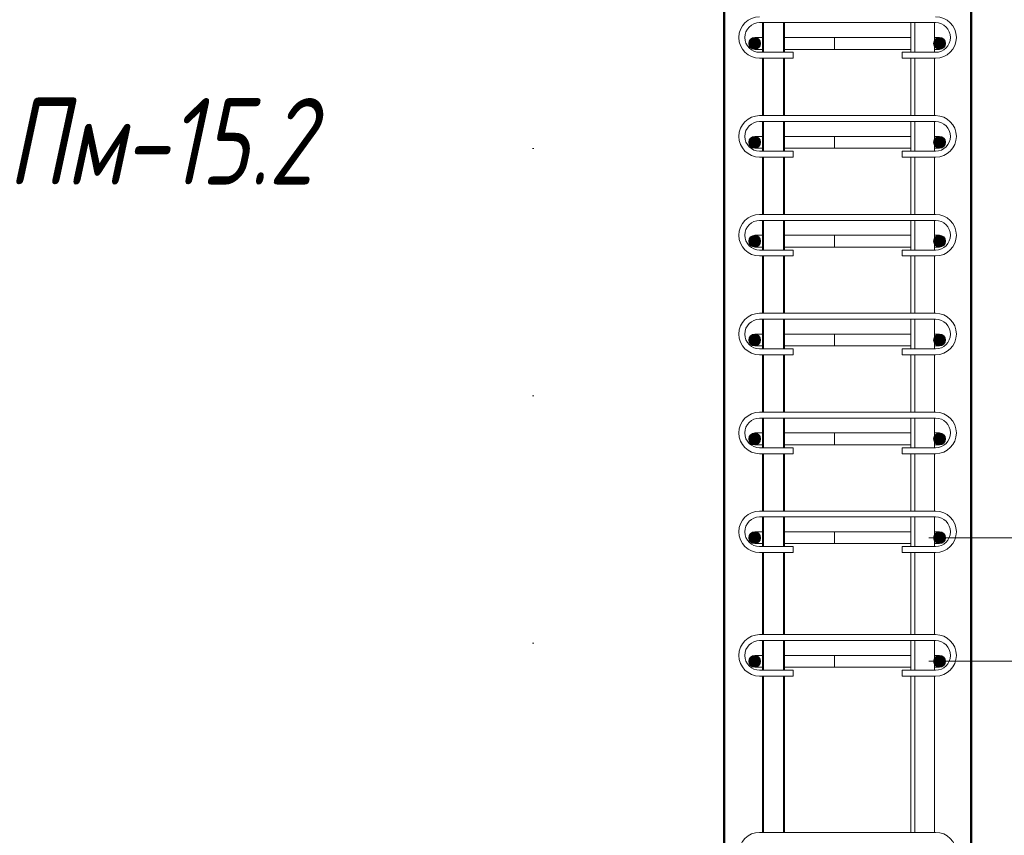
# Model space of a CAD drawing. Header units: millimetres. Extents: x 22682 to 33621, y -25388 to 48923.
# Tile 27 of 29: x 28255 to 29251, y 45149 to 45974. Entities that reach past the tile are written whole.
import ezdxf

# ---------------------------------------------------------------- set-up
doc = ezdxf.new("R2010")
doc.units = ezdxf.units.MM
doc.linetypes.add('ADSK_Линия разреза', pattern=[500, 0, -250, 0, -250])
doc.linetypes.add('ADSK_Линия сетки', pattern=[625, 500, -62.5, 0, -62.5])
for name, color, linetype, lineweight in [('A-____-____-DIMS', 211, 'Continuous', 9), ('A-____-____-DIMS-25', 211, 'Continuous', 9), ('G-____-____-SYMB', 111, 'Continuous', 9), ('S-COLS-____-MCUT', 52, 'Continuous', 50), ('S-GRID-____-OTLN', 1, 'Continuous', 9), ('S-RBAR-____-MCUT', 171, 'Continuous', 20), ('S-RBAR-____-OTLN', 171, 'Continuous', 100)]:
    doc.layers.add(name, color=color, linetype=linetype, lineweight=lineweight)
doc.styles.add('GOST Common_I', font='GOST_Common Italic.ttf', dxfattribs={"width": 0.8, "height": 87.5})
doc.styles.add('GOST Common_I_1', font='GOST_Common Italic.ttf', dxfattribs={"width": 0.8, "height": 62.5})
doc.dimstyles.new('ADSK_Для_арматуры_Основной_2_5_мм_шаг_кол-во_Стрелки_точный', dxfattribs={"dimscale": 304.8, "dimtxt": 0.206224, "dimasz": 0, "dimexe": 0.123031, "dimexo": 0.000403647, "dimgap": 0.032808, "dimtad": 1, "dimdec": 0, "dimlfac": 304.8, "dimdsep": 46, "dimtxsty": 'GOST Common_I_1', "dimblk2": 'NONE', "dimsah": 1, "dimcen": 0.09, "dimdle": 0.123031, "dimazin": 0, "dimtfac": 1, "dimtdec": 4, "dimtix": 1, "dimtmove": 0, "dimatfit": 3, "dimfxl": 1, "dimtvp": 1, "dimtfill": 1, "dimtolj": 1, "dimtzin": 0, "dimarcsym": 2})
doc.dimstyles.new('ADSK_Для_арматуры_Основной_2_5_мм_шаг_кол-во_Стрелки_точный_1', dxfattribs={"dimscale": 304.8, "dimtxt": 0.206224, "dimasz": 0.246063, "dimexe": 0.123031, "dimexo": 0.000403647, "dimgap": 0.032808, "dimtad": 1, "dimdec": 0, "dimlfac": 304.8, "dimdsep": 46, "dimtxsty": 'GOST Common_I_1', "dimsah": 1, "dimcen": 0.09, "dimdle": 0.123031, "dimazin": 0, "dimtfac": 1, "dimtdec": 4, "dimtix": 1, "dimtmove": 0, "dimatfit": 3, "dimfxl": 1, "dimtvp": 1, "dimtfill": 1, "dimtolj": 1, "dimtzin": 0, "dimarcsym": 2})
doc.dimstyles.new('ADSK_Округление_5мм__Узкий_', dxfattribs={"dimscale": 304.8, "dimtxt": 0.206224, "dimasz": 0.147638, "dimexe": 0.123031, "dimexo": 0.000269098, "dimgap": 0.032808, "dimtad": 1, "dimdec": 0, "dimlfac": 304.8, "dimrnd": 5, "dimdsep": 46, "dimtxsty": 'GOST Common_I_1', "dimblk1": 'OBLIQUE', "dimblk2": 'OBLIQUE', "dimsah": 1, "dimcen": 0.09, "dimdle": 0.123031, "dimazin": 0, "dimtfac": 1, "dimtdec": 4, "dimtix": 1, "dimtmove": 1, "dimatfit": 3, "dimfxl": 1, "dimtvp": 1, "dimtfill": 1, "dimtolj": 1, "dimtzin": 0, "dimlwd": 20, "dimlwe": 20, "dimarcsym": 2})
doc.dimstyles.new('ADSK_Округление_5мм__Узкий__1', dxfattribs={"dimscale": 304.8, "dimtxt": 0.206224, "dimasz": 0.147638, "dimexe": 0.123031, "dimexo": 0.000269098, "dimgap": 0.032808, "dimtad": 1, "dimdec": 0, "dimlfac": 304.8, "dimrnd": 5, "dimdsep": 46, "dimtxsty": 'GOST Common_I_1', "dimblk1": 'OBLIQUE', "dimblk2": 'OBLIQUE', "dimsah": 1, "dimcen": 0.09, "dimdle": 0.123031, "dimazin": 0, "dimtfac": 1, "dimtdec": 4, "dimtix": 1, "dimtmove": 0, "dimatfit": 3, "dimfxl": 1, "dimtvp": 1, "dimtfill": 1, "dimtolj": 1, "dimtzin": 0, "dimlwd": 20, "dimlwe": 20, "dimarcsym": 2})

# ---------------------------------------------------------------- blocks, each defined once
blk = doc.blocks.new('DIMBLOCK24-КЖ1_ПЭ_ВЭ15_Армирование_Пилоны_Пм-15_2_2-2')
at = {"layer": 'A-____-____-DIMS-25', "lineweight": 40}
for p, q in [((29442.09, 45325), (29419.59, 45347.5)), ((29442.09, 45325), (29464.59, 45302.5)), ((29442.09, 44125), (29419.59, 44147.5)), ((29442.09, 44125), (29464.59, 44102.5))]:
    blk.add_line(p, q, dxfattribs=at)
at = {"layer": 'A-____-____-DIMS-25', "lineweight": 20}
for p, q in [((29442.09, 45325), (29174.65, 45325)), ((29442.09, 44125), (29442.09, 45325)), ((29442.09, 45325), (29479.59, 45325)), ((29442.09, 44125), (29174.65, 44125)), ((29442.09, 44125), (29479.59, 44125))]:
    blk.add_line(p, q, dxfattribs=at)
at = {"layer": 'A-____-____-DIMS-25', "color": 0, "lineweight": 20, "insert": (29350.41, 44659.48), "char_height": 62.5, "width": 157.2495, "attachment_point": 1, "rotation": 90, "line_spacing_factor": 1.022761, "style": 'GOST Common_I_1', "bg_fill": 3, "box_fill_scale": 1.25, "bg_fill_color": 256, "bg_fill_true_color": 13158600, "bg_fill_transparency": 0}
blk.add_mtext('1200', dxfattribs=at)
blk = doc.blocks.new('_Oblique')
at = {"color": 0, "linetype": 'ByBlock', "lineweight": -2}
blk.add_line((-0.5, -0.5), (0.5, 0.5), dxfattribs=at)
blk = doc.blocks.new('DIMBLOCK25-КЖ1_ПЭ_ВЭ15_Армирование_Пилоны_Пм-15_2_2-2')
at = {"layer": 'A-____-____-DIMS-25', "lineweight": 40}
for p, q in [((29442.09, 45450), (29419.59, 45472.5)), ((29442.09, 45450), (29464.59, 45427.5)), ((29442.09, 45325), (29419.59, 45347.5)), ((29442.09, 45325), (29464.59, 45302.5))]:
    blk.add_line(p, q, dxfattribs=at)
at = {"layer": 'A-____-____-DIMS-25', "lineweight": 20}
for p, q in [((29442.09, 45450), (29174.65, 45450)), ((29442.09, 45325), (29442.09, 45450)), ((29442.09, 45450), (29479.59, 45450)), ((29442.09, 45315.49), (29442.09, 45387.5)), ((29442.09, 45325), (29174.65, 45325)), ((29442.09, 45325), (29479.59, 45325)), ((29442.09, 45207.1), (29442.09, 45315.49))]:
    blk.add_line(p, q, dxfattribs=at)
at = {"layer": 'A-____-____-DIMS-25', "color": 0, "lineweight": 20, "insert": (29350.41, 45207.1), "char_height": 62.5, "width": 115.0606, "attachment_point": 1, "rotation": 90, "line_spacing_factor": 1.022761, "style": 'GOST Common_I_1', "bg_fill": 3, "box_fill_scale": 1.25, "bg_fill_color": 256, "bg_fill_true_color": 13158600, "bg_fill_transparency": 0}
blk.add_mtext('125', dxfattribs=at)
blk = doc.blocks.new('DIMBLOCK26-КЖ1_ПЭ_ВЭ15_Армирование_Пилоны_Пм-15_2_2-2')
at = {"layer": 'A-____-____-DIMS-25', "lineweight": 40}
for p, q in [((29442.09, 46150), (29419.59, 46172.5)), ((29442.09, 46150), (29464.59, 46127.5)), ((29442.09, 45450), (29419.59, 45472.5)), ((29442.09, 45450), (29464.59, 45427.5))]:
    blk.add_line(p, q, dxfattribs=at)
at = {"layer": 'A-____-____-DIMS-25', "lineweight": 20}
for p, q in [((29442.09, 46150), (29174.65, 46150)), ((29442.09, 45450), (29442.09, 46150)), ((29442.09, 46150), (29479.59, 46150)), ((29442.09, 45450), (29174.65, 45450)), ((29442.09, 45450), (29479.59, 45450))]:
    blk.add_line(p, q, dxfattribs=at)
at = {"layer": 'A-____-____-DIMS-25', "color": 0, "lineweight": 20, "insert": (29350.41, 45747.26), "char_height": 62.5, "width": 126.5667, "attachment_point": 1, "rotation": 90, "line_spacing_factor": 1.022761, "style": 'GOST Common_I_1', "bg_fill": 3, "box_fill_scale": 1.25, "bg_fill_color": 256, "bg_fill_true_color": 13158600, "bg_fill_transparency": 0}
blk.add_mtext('700', dxfattribs=at)
blk = doc.blocks.new('DIMBLOCK32-КЖ1_ПЭ_ВЭ15_Армирование_Пилоны_Пм-15_2_2-2')
at = {"layer": 'A-____-____-DIMS-25', "lineweight": 40}
for points in [[(29442.09, 46150), (29432.22, 46075), (29451.97, 46075)], [(29442.09, 45450), (29451.97, 45525), (29432.22, 45525)]]:
    blk.add_hatch(color=256, dxfattribs=at).paths.add_polyline_path(points)
at = {"layer": 'A-____-____-DIMS-25'}
for p, q in [((29442.09, 45412.5), (29442.09, 46187.5)), ((29442.09, 46150), (29223.15, 46150)), ((29442.09, 46150), (29479.59, 46150)), ((29442.09, 45450), (29223.15, 45450)), ((29442.09, 45450), (29479.59, 45450))]:
    blk.add_line(p, q, dxfattribs=at)
at = {"layer": 'A-____-____-DIMS-25', "lineweight": 40}
for p, q in [((29442.09, 46150), (29432.22, 46075)), ((29451.97, 46075), (29442.09, 46150)), ((29432.22, 46075), (29451.97, 46075)), ((29451.97, 45525), (29432.22, 45525)), ((29432.22, 45525), (29442.09, 45450)), ((29442.09, 45450), (29451.97, 45525))]:
    blk.add_line(p, q, dxfattribs=at)
at = {"layer": 'A-____-____-DIMS-25', "color": 0, "insert": (29350.41, 45646.59), "char_height": 62.5, "width": 368.194, "attachment_point": 1, "rotation": 90, "line_spacing_factor": 1.022761, "style": 'GOST Common_I_1', "bg_fill": 3, "box_fill_scale": 1.25, "bg_fill_color": 256, "bg_fill_true_color": 13158600, "bg_fill_transparency": 0}
blk.add_mtext('100x7=700', dxfattribs=at)
blk = doc.blocks.new('_None')
blk = doc.blocks.new('DIMBLOCK33-КЖ1_ПЭ_ВЭ15_Армирование_Пилоны_Пм-15_2_2-2')
at = {"layer": 'A-____-____-DIMS-25', "lineweight": 40}
for points in [[(29442.09, 45325), (29432.22, 45250), (29451.97, 45250)], [(29442.09, 44125), (29451.97, 44200), (29432.22, 44200)]]:
    blk.add_hatch(color=256, dxfattribs=at).paths.add_polyline_path(points)
at = {"layer": 'A-____-____-DIMS-25'}
for p, q in [((29442.09, 44087.5), (29442.09, 45362.5)), ((29442.09, 45325), (29223.15, 45325)), ((29442.09, 45325), (29479.59, 45325)), ((29442.09, 44125), (29223.15, 44125)), ((29442.09, 44125), (29479.59, 44125))]:
    blk.add_line(p, q, dxfattribs=at)
at = {"layer": 'A-____-____-DIMS-25', "lineweight": 40}
for p, q in [((29442.09, 45325), (29432.22, 45250)), ((29451.97, 45250), (29442.09, 45325)), ((29432.22, 45250), (29451.97, 45250)), ((29451.97, 44200), (29432.22, 44200)), ((29432.22, 44200), (29442.09, 44125)), ((29442.09, 44125), (29451.97, 44200))]:
    blk.add_line(p, q, dxfattribs=at)
at = {"layer": 'A-____-____-DIMS-25', "color": 0, "insert": (29350.41, 44554.01), "char_height": 62.5, "width": 410.3829, "attachment_point": 1, "rotation": 90, "line_spacing_factor": 1.022761, "style": 'GOST Common_I_1', "bg_fill": 3, "box_fill_scale": 1.25, "bg_fill_color": 256, "bg_fill_true_color": 13158600, "bg_fill_transparency": 0}
blk.add_mtext('200x6=1200', dxfattribs=at)

msp = doc.modelspace()

# ---------------------------------------------------------------- hatches: boundary and pattern name
at = {"layer": 'S-RBAR-____-MCUT'}
h = msp.add_hatch(color=256, dxfattribs=at)
edge = h.paths.add_edge_path()
edge.add_arc((28998.6473, 45950.0004), 6, 0, 360)
for points in [[(28998.6473, 45944.0004), (29003.8434, 45947.0004), (29003.8434, 45953.0004), (28998.6473, 45956.0004), (28993.4511, 45953.0004), (28993.4511, 45947.0004), (28997.5372, 45944.6413)], [(29185.6473, 45944.0004), (29190.8434, 45947.0004), (29190.8434, 45953.0004), (29185.6473, 45956.0004), (29180.4511, 45953.0004), (29180.4511, 45947.0004)], [(28998.6473, 45844.0004), (29003.8434, 45847.0004), (29003.8434, 45853.0004), (28998.6473, 45856.0004), (28993.4511, 45853.0004), (28993.4511, 45847.0004)], [(29185.6473, 45844.0004), (29190.8434, 45847.0004), (29190.8434, 45853.0004), (29185.6473, 45856.0004), (29180.4511, 45853.0004), (29180.4511, 45847.0004)], [(28998.6473, 45744.0004), (29003.8434, 45747.0004), (29003.8434, 45753.0004), (28998.6473, 45756.0004), (28993.4511, 45753.0004), (28993.4511, 45747.0004)], [(29185.6473, 45744.0004), (29190.8434, 45747.0004), (29190.8434, 45753.0004), (29185.6473, 45756.0004), (29180.4511, 45753.0004), (29180.4511, 45747.0004)], [(28998.6473, 45644.0004), (29003.8434, 45647.0004), (29003.8434, 45653.0004), (28998.6473, 45656.0004), (28993.4511, 45653.0004), (28993.4511, 45647.0004)], [(29185.6473, 45644.0004), (29190.8434, 45647.0004), (29190.8434, 45653.0004), (29185.6473, 45656.0004), (29180.4511, 45653.0004), (29180.4511, 45647.0004)], [(28998.6473, 45544.0004), (29003.8434, 45547.0004), (29003.8434, 45553.0004), (28998.6473, 45556.0004), (28993.4511, 45553.0004), (28993.4511, 45547.0004)], [(29185.6473, 45544.0004), (29190.8434, 45547.0004), (29190.8434, 45553.0004), (29185.6473, 45556.0004), (29180.4511, 45553.0004), (29180.4511, 45547.0004)], [(28998.6473, 45444.0004), (29003.8434, 45447.0004), (29003.8434, 45453.0004), (28998.6473, 45456.0004), (28993.4511, 45453.0004), (28993.4511, 45447.0004), (28996.9543, 45444.9778)], [(29185.6473, 45444.0004), (29190.8434, 45447.0004), (29190.8434, 45453.0004), (29185.6473, 45456.0004), (29180.4511, 45453.0004), (29180.4511, 45447.0004)], [(28998.6473, 45319.0004), (29003.8434, 45322.0004), (29003.8434, 45328.0004), (28998.6473, 45331.0004), (28993.4511, 45328.0004), (28993.4511, 45322.0004), (28996.8085, 45320.062)], [(29185.6473, 45319.0004), (29190.8434, 45322.0004), (29190.8434, 45328.0004), (29185.6473, 45331.0004), (29180.4511, 45328.0004), (29180.4511, 45322.0004)]]:
    msp.add_hatch(color=256, dxfattribs=at).paths.add_polyline_path(points)
h = msp.add_hatch(color=256, dxfattribs=at)
edge = h.paths.add_edge_path()
edge.add_arc((29185.6473, 45950.0004), 6, 0, 360)
h = msp.add_hatch(color=256, dxfattribs=at)
edge = h.paths.add_edge_path()
edge.add_arc((28998.6473, 45850.0004), 6, 0, 360)
h = msp.add_hatch(color=256, dxfattribs=at)
edge = h.paths.add_edge_path()
edge.add_arc((29185.6473, 45850.0004), 6, 0, 360)
h = msp.add_hatch(color=256, dxfattribs=at)
edge = h.paths.add_edge_path()
edge.add_arc((28998.6473, 45750.0004), 6, 0, 360)
h = msp.add_hatch(color=256, dxfattribs=at)
edge = h.paths.add_edge_path()
edge.add_arc((29185.6473, 45750.0004), 6, 0, 360)
h = msp.add_hatch(color=256, dxfattribs=at)
edge = h.paths.add_edge_path()
edge.add_arc((28998.6473, 45650.0004), 6, 0, 360)
h = msp.add_hatch(color=256, dxfattribs=at)
edge = h.paths.add_edge_path()
edge.add_arc((29185.6473, 45650.0004), 6, 0, 360)
h = msp.add_hatch(color=256, dxfattribs=at)
edge = h.paths.add_edge_path()
edge.add_arc((28998.6473, 45550.0004), 6, 0, 360)
h = msp.add_hatch(color=256, dxfattribs=at)
edge = h.paths.add_edge_path()
edge.add_arc((29185.6473, 45550.0004), 6, 0, 360)
h = msp.add_hatch(color=256, dxfattribs=at)
edge = h.paths.add_edge_path()
edge.add_arc((28998.6473, 45450.0004), 6, 0, 360)
h = msp.add_hatch(color=256, dxfattribs=at)
edge = h.paths.add_edge_path()
edge.add_arc((29185.6473, 45450.0004), 6, 0, 360)
h = msp.add_hatch(color=256, dxfattribs=at)
edge = h.paths.add_edge_path()
edge.add_arc((28998.6473, 45325.0004), 6, 0, 360)
h = msp.add_hatch(color=256, dxfattribs=at)
edge = h.paths.add_edge_path()
edge.add_arc((29185.6473, 45325.0004), 6, 0, 360)

# ---------------------------------------------------------------- linework, layer by layer
at = {"layer": 'G-____-____-SYMB', "linetype": 'ADSK_Линия разреза', "lineweight": 20}
msp.add_line((28774.5595, 47344.2526), (28774.5595, 42077.739), dxfattribs=at)
at = {"layer": 'S-COLS-____-MCUT'}
for p, q in [((28967.6471, 46200), (28967.6471, 43250)), ((29217.6471, 43250), (29217.6471, 46200))]:
    msp.add_line(p, q, dxfattribs=at)
at = {"layer": 'S-GRID-____-OTLN', "linetype": 'ADSK_Линия сетки'}
msp.add_line((28967.6471, 42510.5835), (28967.6471, 46400), dxfattribs=at)
at = {"layer": 'S-RBAR-____-MCUT'}
for p, q in [((28998.6473, 45956.0004), (28993.4511, 45953.0004)), ((29003.8434, 45953.0004), (28998.6473, 45956.0004)), ((29185.6473, 45956.0004), (29180.4511, 45953.0004)), ((29190.8434, 45953.0004), (29185.6473, 45956.0004)), ((28993.4511, 45953.0004), (28993.4511, 45947.0004)), ((28993.4511, 45947.0004), (28997.5372, 45944.6413)), ((28998.6473, 45944.0004), (29003.8434, 45947.0004)), ((29003.8434, 45947.0004), (29003.8434, 45953.0004)), ((29180.4511, 45953.0004), (29180.4511, 45947.0004)), ((29180.4511, 45947.0004), (29185.6473, 45944.0004)), ((29185.6473, 45944.0004), (29190.8434, 45947.0004)), ((29190.8434, 45947.0004), (29190.8434, 45953.0004)), ((28997.5372, 45944.6413), (28998.6473, 45944.0004)), ((28998.6473, 45856.0004), (28993.4511, 45853.0004)), ((29003.8434, 45853.0004), (28998.6473, 45856.0004)), ((29185.6473, 45856.0004), (29180.4511, 45853.0004)), ((29190.8434, 45853.0004), (29185.6473, 45856.0004)), ((28993.4511, 45853.0004), (28993.4511, 45847.0004)), ((28993.4511, 45847.0004), (28998.6473, 45844.0004)), ((28998.6473, 45844.0004), (29003.8434, 45847.0004)), ((29003.8434, 45847.0004), (29003.8434, 45853.0004)), ((29180.4511, 45853.0004), (29180.4511, 45847.0004)), ((29180.4511, 45847.0004), (29185.6473, 45844.0004)), ((29185.6473, 45844.0004), (29190.8434, 45847.0004)), ((29190.8434, 45847.0004), (29190.8434, 45853.0004)), ((28998.6473, 45756.0004), (28993.4511, 45753.0004)), ((29003.8434, 45753.0004), (28998.6473, 45756.0004)), ((29185.6473, 45756.0004), (29180.4511, 45753.0004)), ((29190.8434, 45753.0004), (29185.6473, 45756.0004)), ((28993.4511, 45753.0004), (28993.4511, 45747.0004)), ((28993.4511, 45747.0004), (28998.6473, 45744.0004)), ((28998.6473, 45744.0004), (29003.8434, 45747.0004)), ((29003.8434, 45747.0004), (29003.8434, 45753.0004)), ((29180.4511, 45753.0004), (29180.4511, 45747.0004)), ((29180.4511, 45747.0004), (29185.6473, 45744.0004)), ((29185.6473, 45744.0004), (29190.8434, 45747.0004)), ((29190.8434, 45747.0004), (29190.8434, 45753.0004)), ((28998.6473, 45656.0004), (28993.4511, 45653.0004)), ((28993.4511, 45653.0004), (28993.4511, 45647.0004)), ((28993.4511, 45647.0004), (28998.6473, 45644.0004)), ((29003.8434, 45653.0004), (28998.6473, 45656.0004)), ((28998.6473, 45644.0004), (29003.8434, 45647.0004)), ((29003.8434, 45647.0004), (29003.8434, 45653.0004)), ((29185.6473, 45656.0004), (29180.4511, 45653.0004)), ((29180.4511, 45653.0004), (29180.4511, 45647.0004)), ((29180.4511, 45647.0004), (29185.6473, 45644.0004)), ((29190.8434, 45653.0004), (29185.6473, 45656.0004)), ((29185.6473, 45644.0004), (29190.8434, 45647.0004)), ((29190.8434, 45647.0004), (29190.8434, 45653.0004)), ((28998.6473, 45556.0004), (28993.4511, 45553.0004)), ((28993.4511, 45553.0004), (28993.4511, 45547.0004)), ((28993.4511, 45547.0004), (28998.6473, 45544.0004)), ((29003.8434, 45553.0004), (28998.6473, 45556.0004)), ((28998.6473, 45544.0004), (29003.8434, 45547.0004)), ((29003.8434, 45547.0004), (29003.8434, 45553.0004)), ((29185.6473, 45556.0004), (29180.4511, 45553.0004)), ((29180.4511, 45553.0004), (29180.4511, 45547.0004)), ((29180.4511, 45547.0004), (29185.6473, 45544.0004)), ((29190.8434, 45553.0004), (29185.6473, 45556.0004)), ((29185.6473, 45544.0004), (29190.8434, 45547.0004)), ((29190.8434, 45547.0004), (29190.8434, 45553.0004)), ((28998.6473, 45456.0004), (28993.4511, 45453.0004)), ((28993.4511, 45453.0004), (28993.4511, 45447.0004)), ((28993.4511, 45447.0004), (28996.9543, 45444.9778)), ((29003.8434, 45453.0004), (28998.6473, 45456.0004)), ((28998.6473, 45444.0004), (29003.8434, 45447.0004)), ((29003.8434, 45447.0004), (29003.8434, 45453.0004)), ((29185.6473, 45456.0004), (29180.4511, 45453.0004)), ((29180.4511, 45453.0004), (29180.4511, 45447.0004)), ((29180.4511, 45447.0004), (29185.6473, 45444.0004)), ((29190.8434, 45453.0004), (29185.6473, 45456.0004)), ((29185.6473, 45444.0004), (29190.8434, 45447.0004)), ((29190.8434, 45447.0004), (29190.8434, 45453.0004)), ((28996.9543, 45444.9778), (28998.6473, 45444.0004)), ((28998.6473, 45331.0004), (28993.4511, 45328.0004)), ((28993.4511, 45328.0004), (28993.4511, 45322.0004)), ((29003.8434, 45328.0004), (28998.6473, 45331.0004)), ((29003.8434, 45322.0004), (29003.8434, 45328.0004)), ((29185.6473, 45331.0004), (29180.4511, 45328.0004)), ((29180.4511, 45328.0004), (29180.4511, 45322.0004)), ((29190.8434, 45328.0004), (29185.6473, 45331.0004)), ((29190.8434, 45322.0004), (29190.8434, 45328.0004)), ((28993.4511, 45322.0004), (28996.8085, 45320.062)), ((28996.8085, 45320.062), (28998.6473, 45319.0004)), ((28998.6473, 45319.0004), (29003.8434, 45322.0004)), ((29180.4511, 45322.0004), (29185.6473, 45319.0004)), ((29185.6473, 45319.0004), (29190.8434, 45322.0004))]:
    msp.add_line(p, q, dxfattribs=at)
for centre in [(28998.6473, 45950.0004), (29185.6473, 45950.0004), (28998.6473, 45850.0004), (29185.6473, 45850.0004), (28998.6473, 45750.0004), (29185.6473, 45750.0004), (28998.6473, 45650.0004), (29185.6473, 45650.0004), (28998.6473, 45550.0004), (29185.6473, 45550.0004), (28998.6473, 45450.0004), (29185.6473, 45450.0004), (28998.6473, 45325.0004), (29185.6473, 45325.0004)]:
    msp.add_circle(centre, 6, dxfattribs=at)
at = {"layer": 'S-RBAR-____-OTLN', "lineweight": 20}
for p, q in [((29003.6473, 45971.0004), (29181.6473, 45971.0004)), ((29006.6468, 45941.0004), (29006.6468, 45971.0004)), ((29007.6473, 45941.0004), (29007.6473, 45971.0004)), ((29027.6473, 45941.0004), (29027.6473, 45971.0004)), ((29028.6468, 45941.0004), (29028.6468, 45971.0004)), ((29156.6473, 45941.0004), (29156.6473, 45971.0004)), ((29160.6472, 45941.0004), (29160.6472, 45971.0004)), ((29180.6472, 45941.0004), (29180.6472, 45971.0004)), ((28998.6473, 45956.0004), (29006.4063, 45956.0004)), ((29028.5197, 45956.0004), (29033.2133, 45956.0004)), ((29033.2545, 45956.0004), (29060.1031, 45956.0004)), ((29060.1031, 45956.0004), (29079.3202, 45956.0004)), ((29079.3202, 45956.0004), (29149.6473, 45956.0004)), ((29079.3202, 45944.0004), (29079.3202, 45956.0004)), ((29149.6473, 45956.0004), (29156.6824, 45956.0004)), ((29180.8242, 45956.0004), (29185.6473, 45956.0004)), ((28998.6473, 45944.0004), (29006.1491, 45944.0004)), ((29037.6473, 45941.0004), (29003.6473, 45941.0004)), ((29037.6473, 45935.0004), (29003.6473, 45935.0004)), ((29006.6468, 45877.0004), (29006.6468, 45935.0004)), ((29007.6473, 45877.0004), (29007.6473, 45935.0004)), ((29027.6473, 45877.0004), (29027.6473, 45935.0004)), ((29028.6064, 45944.0004), (29032.7083, 45944.0004)), ((29028.6468, 45877.0004), (29028.6468, 45935.0004)), ((29032.7325, 45944.0004), (29060.1031, 45944.0004)), ((29037.6473, 45941.0004), (29037.6473, 45935.0004)), ((29060.1031, 45944.0004), (29079.3202, 45944.0004)), ((29079.3202, 45944.0004), (29149.6473, 45944.0004)), ((29181.6473, 45941.0004), (29147.6473, 45941.0004)), ((29147.6473, 45941.0004), (29147.6473, 45935.0004)), ((29181.6473, 45935.0004), (29147.6473, 45935.0004)), ((29149.6473, 45944.0004), (29156.6824, 45944.0004)), ((29156.6473, 45877.0004), (29156.6473, 45935.0004)), ((29160.6472, 45877.0004), (29160.6472, 45935.0004)), ((29180.6472, 45877.0004), (29180.6472, 45935.0004)), ((29180.8242, 45944.0004), (29185.6473, 45944.0004)), ((29003.6401, 45877.0004), (29181.6401, 45877.0004)), ((29003.6401, 45871.0004), (29181.6401, 45871.0004)), ((29006.6468, 45841.0004), (29006.6468, 45871.0004)), ((29007.6473, 45841.0004), (29007.6473, 45871.0004)), ((29027.6473, 45841.0004), (29027.6473, 45871.0004)), ((29028.6468, 45841.0004), (29028.6468, 45871.0004)), ((29156.6473, 45841.0004), (29156.6473, 45871.0004)), ((29160.6472, 45841.0004), (29160.6472, 45871.0004)), ((29180.6472, 45841.0004), (29180.6472, 45871.0004)), ((28998.6473, 45856.0004), (29006.4063, 45856.0004)), ((29028.5197, 45856.0004), (29033.2133, 45856.0004)), ((29033.2545, 45856.0004), (29060.1031, 45856.0004)), ((29060.1031, 45856.0004), (29079.3202, 45856.0004)), ((29079.3202, 45856.0004), (29149.6473, 45856.0004)), ((29079.3202, 45844.0004), (29079.3202, 45856.0004)), ((29149.6473, 45856.0004), (29156.6824, 45856.0004)), ((29180.8242, 45856.0004), (29185.6473, 45856.0004)), ((28998.6473, 45844.0004), (29006.1491, 45844.0004)), ((29037.6401, 45841.0004), (29003.6401, 45841.0004)), ((29028.6064, 45844.0004), (29032.7083, 45844.0004)), ((29032.7325, 45844.0004), (29060.1031, 45844.0004)), ((29037.6401, 45841.0004), (29037.6401, 45835.0004)), ((29060.1031, 45844.0004), (29079.3202, 45844.0004)), ((29079.3202, 45844.0004), (29149.6473, 45844.0004)), ((29181.6401, 45841.0004), (29147.6401, 45841.0004)), ((29147.6401, 45841.0004), (29147.6401, 45835.0004)), ((29149.6473, 45844.0004), (29156.6824, 45844.0004)), ((29180.8242, 45844.0004), (29185.6473, 45844.0004)), ((29037.6401, 45835.0004), (29003.6401, 45835.0004)), ((29006.6468, 45777.0004), (29006.6468, 45835.0004)), ((29007.6473, 45777.0004), (29007.6473, 45835.0004)), ((29027.6473, 45777.0004), (29027.6473, 45835.0004)), ((29028.6468, 45777.0004), (29028.6468, 45835.0004)), ((29181.6401, 45835.0004), (29147.6401, 45835.0004)), ((29156.6473, 45777.0004), (29156.6473, 45835.0004)), ((29160.6472, 45777.0004), (29160.6472, 45835.0004)), ((29180.6472, 45777.0004), (29180.6472, 45835.0004)), ((29003.6473, 45777.0004), (29181.6473, 45777.0004)), ((29003.6473, 45771.0004), (29181.6473, 45771.0004)), ((29006.6468, 45741.0004), (29006.6468, 45771.0004)), ((29007.6473, 45741.0004), (29007.6473, 45771.0004)), ((29027.6473, 45741.0004), (29027.6473, 45771.0004)), ((29028.6468, 45741.0004), (29028.6468, 45771.0004)), ((29156.6473, 45741.0004), (29156.6473, 45771.0004)), ((29160.6472, 45741.0004), (29160.6472, 45771.0004)), ((29180.6472, 45741.0004), (29180.6472, 45771.0004)), ((28998.6473, 45756.0004), (29006.4063, 45756.0004)), ((29028.5197, 45756.0004), (29033.2133, 45756.0004)), ((29033.2545, 45756.0004), (29060.1031, 45756.0004)), ((29060.1031, 45756.0004), (29079.3202, 45756.0004)), ((29079.3202, 45756.0004), (29149.6473, 45756.0004)), ((29079.3202, 45744.0004), (29079.3202, 45756.0004)), ((29149.6473, 45756.0004), (29156.6824, 45756.0004)), ((29180.8242, 45756.0004), (29185.6473, 45756.0004)), ((28998.6473, 45744.0004), (29006.1491, 45744.0004)), ((29037.6473, 45741.0004), (29003.6473, 45741.0004)), ((29028.6064, 45744.0004), (29032.7083, 45744.0004)), ((29032.7325, 45744.0004), (29060.1031, 45744.0004)), ((29037.6473, 45741.0004), (29037.6473, 45735.0004)), ((29060.1031, 45744.0004), (29079.3202, 45744.0004)), ((29079.3202, 45744.0004), (29149.6473, 45744.0004)), ((29181.6473, 45741.0004), (29147.6473, 45741.0004)), ((29147.6473, 45741.0004), (29147.6473, 45735.0004)), ((29149.6473, 45744.0004), (29156.6824, 45744.0004)), ((29180.8242, 45744.0004), (29185.6473, 45744.0004)), ((29037.6473, 45735.0004), (29003.6473, 45735.0004)), ((29006.6468, 45677.0004), (29006.6468, 45735.0004)), ((29007.6473, 45677.0004), (29007.6473, 45735.0004)), ((29027.6473, 45677.0004), (29027.6473, 45735.0004)), ((29028.6468, 45677.0004), (29028.6468, 45735.0004)), ((29181.6473, 45735.0004), (29147.6473, 45735.0004)), ((29156.6473, 45677.0004), (29156.6473, 45735.0004)), ((29160.6472, 45677.0004), (29160.6472, 45735.0004)), ((29180.6472, 45677.0004), (29180.6472, 45735.0004)), ((29003.6401, 45677.0004), (29181.6401, 45677.0004)), ((29003.6401, 45671.0004), (29181.6401, 45671.0004)), ((29006.6468, 45641.0004), (29006.6468, 45671.0004)), ((29007.6473, 45641.0004), (29007.6473, 45671.0004)), ((29027.6473, 45641.0004), (29027.6473, 45671.0004)), ((29028.6468, 45641.0004), (29028.6468, 45671.0004)), ((29156.6473, 45641.0004), (29156.6473, 45671.0004)), ((29160.6472, 45641.0004), (29160.6472, 45671.0004)), ((29180.6472, 45641.0004), (29180.6472, 45671.0004)), ((28998.6473, 45656.0004), (29006.4063, 45656.0004)), ((29028.5197, 45656.0004), (29033.2133, 45656.0004)), ((29033.2545, 45656.0004), (29060.1031, 45656.0004)), ((29060.1031, 45656.0004), (29079.3202, 45656.0004)), ((29079.3202, 45656.0004), (29149.6473, 45656.0004)), ((29079.3202, 45644.0004), (29079.3202, 45656.0004)), ((29149.6473, 45656.0004), (29156.6824, 45656.0004)), ((29180.8242, 45656.0004), (29185.6473, 45656.0004)), ((28998.6473, 45644.0004), (29006.1491, 45644.0004)), ((29037.6401, 45641.0004), (29003.6401, 45641.0004)), ((29028.6064, 45644.0004), (29032.7083, 45644.0004)), ((29032.7325, 45644.0004), (29060.1031, 45644.0004)), ((29037.6401, 45641.0004), (29037.6401, 45635.0004)), ((29060.1031, 45644.0004), (29079.3202, 45644.0004)), ((29079.3202, 45644.0004), (29149.6473, 45644.0004)), ((29181.6401, 45641.0004), (29147.6401, 45641.0004)), ((29147.6401, 45641.0004), (29147.6401, 45635.0004)), ((29149.6473, 45644.0004), (29156.6824, 45644.0004)), ((29180.8242, 45644.0004), (29185.6473, 45644.0004)), ((29037.6401, 45635.0004), (29003.6401, 45635.0004)), ((29006.6468, 45577.0004), (29006.6468, 45635.0004)), ((29007.6473, 45577.0004), (29007.6473, 45635.0004)), ((29027.6473, 45577.0004), (29027.6473, 45635.0004)), ((29028.6468, 45577.0004), (29028.6468, 45635.0004)), ((29181.6401, 45635.0004), (29147.6401, 45635.0004)), ((29156.6473, 45577.0004), (29156.6473, 45635.0004)), ((29160.6472, 45577.0004), (29160.6472, 45635.0004)), ((29180.6472, 45577.0004), (29180.6472, 45635.0004)), ((29003.6473, 45577.0004), (29181.6473, 45577.0004)), ((29003.6473, 45571.0004), (29181.6473, 45571.0004)), ((29006.6468, 45541.0004), (29006.6468, 45571.0004)), ((29007.6473, 45541.0004), (29007.6473, 45571.0004)), ((29027.6473, 45541.0004), (29027.6473, 45571.0004)), ((29028.6468, 45541.0004), (29028.6468, 45571.0004)), ((29156.6473, 45541.0004), (29156.6473, 45571.0004)), ((29160.6472, 45541.0004), (29160.6472, 45571.0004)), ((29180.6472, 45541.0004), (29180.6472, 45571.0004)), ((28998.6473, 45556.0004), (29006.4063, 45556.0004)), ((29028.5197, 45556.0004), (29033.2133, 45556.0004)), ((29033.2545, 45556.0004), (29060.1031, 45556.0004)), ((29060.1031, 45556.0004), (29079.3202, 45556.0004)), ((29079.3202, 45556.0004), (29149.6473, 45556.0004)), ((29079.3202, 45544.0004), (29079.3202, 45556.0004)), ((29149.6473, 45556.0004), (29156.6824, 45556.0004)), ((29180.8242, 45556.0004), (29185.6473, 45556.0004)), ((28998.6473, 45544.0004), (29006.1491, 45544.0004)), ((29037.6473, 45541.0004), (29003.6473, 45541.0004)), ((29028.6064, 45544.0004), (29032.7083, 45544.0004)), ((29032.7325, 45544.0004), (29060.1031, 45544.0004)), ((29037.6473, 45541.0004), (29037.6473, 45535.0004)), ((29060.1031, 45544.0004), (29079.3202, 45544.0004)), ((29079.3202, 45544.0004), (29149.6473, 45544.0004)), ((29181.6473, 45541.0004), (29147.6473, 45541.0004)), ((29147.6473, 45541.0004), (29147.6473, 45535.0004)), ((29149.6473, 45544.0004), (29156.6824, 45544.0004)), ((29180.8242, 45544.0004), (29185.6473, 45544.0004)), ((29037.6473, 45535.0004), (29003.6473, 45535.0004)), ((29006.6468, 45477.0004), (29006.6468, 45535.0004)), ((29007.6473, 45477.0004), (29007.6473, 45535.0004)), ((29027.6473, 45477.0004), (29027.6473, 45535.0004)), ((29028.6468, 45477.0004), (29028.6468, 45535.0004)), ((29181.6473, 45535.0004), (29147.6473, 45535.0004)), ((29156.6473, 45477.0004), (29156.6473, 45535.0004)), ((29160.6472, 45477.0004), (29160.6472, 45535.0004)), ((29180.6472, 45477.0004), (29180.6472, 45535.0004)), ((29003.6401, 45477.0004), (29181.6401, 45477.0004)), ((29003.6401, 45471.0004), (29181.6401, 45471.0004)), ((29006.6468, 45441.0004), (29006.6468, 45471.0004)), ((29007.6473, 45441.0004), (29007.6473, 45471.0004)), ((29027.6473, 45441.0004), (29027.6473, 45471.0004)), ((29028.6468, 45441.0004), (29028.6468, 45471.0004)), ((29156.6473, 45441.0004), (29156.6473, 45471.0004)), ((29160.6472, 45441.0004), (29160.6472, 45471.0004)), ((29180.6472, 45441.0004), (29180.6472, 45471.0004)), ((28998.6473, 45456.0004), (29006.4063, 45456.0004)), ((29028.5197, 45456.0004), (29033.2133, 45456.0004)), ((29033.2545, 45456.0004), (29060.1031, 45456.0004)), ((29060.1031, 45456.0004), (29079.3202, 45456.0004)), ((29079.3202, 45456.0004), (29149.6473, 45456.0004)), ((29079.3202, 45444.0004), (29079.3202, 45456.0004)), ((29149.6473, 45456.0004), (29156.6824, 45456.0004)), ((29180.8242, 45456.0004), (29185.6473, 45456.0004)), ((28998.6473, 45444.0004), (29006.1491, 45444.0004)), ((29037.6401, 45441.0004), (29003.6401, 45441.0004)), ((29028.6064, 45444.0004), (29032.7083, 45444.0004)), ((29032.7325, 45444.0004), (29060.1031, 45444.0004)), ((29037.6401, 45441.0004), (29037.6401, 45435.0004)), ((29060.1031, 45444.0004), (29079.3202, 45444.0004)), ((29079.3202, 45444.0004), (29149.6473, 45444.0004)), ((29181.6401, 45441.0004), (29147.6401, 45441.0004)), ((29147.6401, 45441.0004), (29147.6401, 45435.0004)), ((29149.6473, 45444.0004), (29156.6824, 45444.0004)), ((29180.8242, 45444.0004), (29185.6473, 45444.0004)), ((29037.6401, 45435.0004), (29003.6401, 45435.0004)), ((29006.6468, 45352.0004), (29006.6468, 45435.0004)), ((29007.6473, 45352.0004), (29007.6473, 45435.0004)), ((29027.6473, 45352.0004), (29027.6473, 45435.0004)), ((29028.6468, 45352.0004), (29028.6468, 45435.0004)), ((29181.6401, 45435.0004), (29147.6401, 45435.0004)), ((29156.6473, 45352.0004), (29156.6473, 45435.0004)), ((29160.6472, 45352.0004), (29160.6472, 45435.0004)), ((29180.6472, 45352.0004), (29180.6472, 45435.0004)), ((29003.6473, 45352.0004), (29181.6473, 45352.0004)), ((29003.6473, 45346.0004), (29181.6473, 45346.0004)), ((29006.6468, 45316.0004), (29006.6468, 45346.0004)), ((29007.6473, 45316.0004), (29007.6473, 45346.0004)), ((29027.6473, 45316.0004), (29027.6473, 45346.0004)), ((29028.6468, 45316.0004), (29028.6468, 45346.0004)), ((29156.6473, 45316.0004), (29156.6473, 45346.0004)), ((29160.6472, 45316.0004), (29160.6472, 45346.0004)), ((29180.6472, 45316.0004), (29180.6472, 45346.0004)), ((28998.6473, 45331.0004), (29006.4063, 45331.0004)), ((29028.5197, 45331.0004), (29033.2133, 45331.0004)), ((29033.2545, 45331.0004), (29060.1031, 45331.0004)), ((29060.1031, 45331.0004), (29079.3202, 45331.0004)), ((29079.3202, 45331.0004), (29149.6473, 45331.0004)), ((29079.3202, 45319.0004), (29079.3202, 45331.0004)), ((29149.6473, 45331.0004), (29156.6824, 45331.0004)), ((29180.8242, 45331.0004), (29185.6473, 45331.0004)), ((28998.6473, 45319.0004), (29006.1491, 45319.0004)), ((29028.6064, 45319.0004), (29032.7083, 45319.0004)), ((29032.7325, 45319.0004), (29060.1031, 45319.0004)), ((29060.1031, 45319.0004), (29079.3202, 45319.0004)), ((29079.3202, 45319.0004), (29149.6473, 45319.0004)), ((29149.6473, 45319.0004), (29156.6824, 45319.0004)), ((29180.8242, 45319.0004), (29185.6473, 45319.0004)), ((29037.6473, 45316.0004), (29003.6473, 45316.0004)), ((29037.6473, 45310.0004), (29003.6473, 45310.0004)), ((29006.6468, 45152.0004), (29006.6468, 45310.0004)), ((29007.6473, 45152.0004), (29007.6473, 45310.0004)), ((29027.6473, 45152.0004), (29027.6473, 45310.0004)), ((29028.6468, 45152.0004), (29028.6468, 45310.0004)), ((29037.6473, 45316.0004), (29037.6473, 45310.0004)), ((29181.6473, 45316.0004), (29147.6473, 45316.0004)), ((29147.6473, 45316.0004), (29147.6473, 45310.0004)), ((29181.6473, 45310.0004), (29147.6473, 45310.0004)), ((29156.6473, 45152.0004), (29156.6473, 45310.0004)), ((29160.6472, 45152.0004), (29160.6472, 45310.0004)), ((29180.6472, 45152.0004), (29180.6472, 45310.0004)), ((29003.6401, 45152.0004), (29181.6401, 45152.0004))]:
    msp.add_line(p, q, dxfattribs=at)
for centre, radius, start, end in [((29003.6473, 45956.0004), 21, 90, 270), ((29181.6473, 45956.0004), 21, 270, 90), ((29003.6473, 45956.0004), 15, 90, 270), ((29181.6473, 45956.0004), 15, 270, 90), ((28998.6473, 45950.0004), 6, 90, 270), ((28998.6473, 45950.0004), 6, 90, 270), ((29185.6473, 45950.0004), 6, 270, 90), ((29003.6401, 45856.0004), 21, 90, 270), ((29181.6401, 45856.0004), 21, 270, 90), ((29003.6401, 45856.0004), 15, 90, 270), ((29181.6401, 45856.0004), 15, 270, 90), ((28998.6473, 45850.0004), 6, 90, 270), ((28998.6473, 45850.0004), 6, 90, 270), ((29185.6473, 45850.0004), 6, 270, 90), ((29003.6473, 45756.0004), 21, 90, 270), ((29181.6473, 45756.0004), 21, 270, 90), ((29003.6473, 45756.0004), 15, 90, 270), ((29181.6473, 45756.0004), 15, 270, 90), ((28998.6473, 45750.0004), 6, 90, 270), ((28998.6473, 45750.0004), 6, 90, 270), ((29185.6473, 45750.0004), 6, 270, 90), ((29003.6401, 45656.0004), 21, 90, 270), ((29181.6401, 45656.0004), 21, 270, 90), ((29003.6401, 45656.0004), 15, 90, 270), ((29181.6401, 45656.0004), 15, 270, 90), ((28998.6473, 45650.0004), 6, 90, 270), ((28998.6473, 45650.0004), 6, 90, 270), ((29185.6473, 45650.0004), 6, 270, 90), ((29003.6473, 45556.0004), 21, 90, 270), ((29181.6473, 45556.0004), 21, 270, 90), ((29003.6473, 45556.0004), 15, 90, 270), ((29181.6473, 45556.0004), 15, 270, 90), ((28998.6473, 45550.0004), 6, 90, 270), ((28998.6473, 45550.0004), 6, 90, 270), ((29185.6473, 45550.0004), 6, 270, 90), ((29003.6401, 45456.0004), 21, 90, 270), ((29181.6401, 45456.0004), 21, 270, 90), ((29003.6401, 45456.0004), 15, 90, 270), ((29181.6401, 45456.0004), 15, 270, 90), ((28998.6473, 45450.0004), 6, 90, 270), ((28998.6473, 45450.0004), 6, 90, 270), ((29185.6473, 45450.0004), 6, 270, 90), ((29003.6473, 45331.0004), 21, 90, 270), ((29181.6473, 45331.0004), 21, 270, 90), ((29003.6473, 45331.0004), 15, 90, 270), ((29181.6473, 45331.0004), 15, 270, 90), ((28998.6473, 45325.0004), 6, 90, 270), ((28998.6473, 45325.0004), 6, 90, 270), ((29185.6473, 45325.0004), 6, 270, 90), ((29003.6401, 45131.0004), 21, 90, 270), ((29181.6401, 45131.0004), 21, 270, 90)]:
    msp.add_arc(centre, radius, start, end, dxfattribs=at)

# ---------------------------------------------------------------- texts
at = {"layer": 'G-____-____-SYMB', "char_height": 87.5, "attachment_point": 1, "style": 'GOST Common_I'}
for s, insert, width in [('-15.2', (28359.4922, 45894.7505), 258.143375), ('Пм', (28243.0756, 45894.7505), 141.097)]:
    msp.add_mtext(s, dxfattribs=dict(at, insert=insert, width=width))

# ---------------------------------------------------------------- next in the draw order: dimensions: what is measured, and where the dimension line sits
at = {"layer": 'A-____-____-DIMS', "lineweight": 20}
dim = msp.add_linear_dim(base=(29442.0912, 45325.0004), p1=(29149.6473, 44125.0004), p2=(29149.6473, 45325.0004), angle=90, dimstyle='ADSK_Округление_5мм__Узкий__1', override={"dimpost": '<>', "dimfxl": 1200}, dxfattribs=at)
dim.commit()
dim.dimension.update_dxf_attribs({"geometry": 'DIMBLOCK24-КЖ1_ПЭ_ВЭ15_Армирование_Пилоны_Пм-15_2_2-2', "text_midpoint": (29400.4388, 44725.0004)})

# ---------------------------------------------------------------- next in the draw order: dimensions: what is measured, and where the dimension line sits
dim = msp.add_linear_dim(base=(29442.0912, 45450.0004), p1=(29149.6473, 45325.0004), p2=(29149.6473, 45450.0004), angle=90, dimstyle='ADSK_Округление_5мм__Узкий_', override={"dimpost": '<>', "dimfxl": 125}, dxfattribs=at)
dim.commit()
dim.dimension.update_dxf_attribs({"geometry": 'DIMBLOCK25-КЖ1_ПЭ_ВЭ15_Армирование_Пилоны_Пм-15_2_2-2', "text_midpoint": (29392.0811, 45264.6349), "dimtype": 160, "text_rotation": 90})

# ---------------------------------------------------------------- next in the draw order: dimensions: what is measured, and where the dimension line sits
dim = msp.add_linear_dim(base=(29442.0912, 46150.0004), p1=(29149.6473, 45450.0004), p2=(29149.6473, 46150.0004), angle=90, dimstyle='ADSK_Округление_5мм__Узкий__1', override={"dimpost": '<>', "dimfxl": 700}, dxfattribs=at)
dim.commit()
dim.dimension.update_dxf_attribs({"geometry": 'DIMBLOCK26-КЖ1_ПЭ_ВЭ15_Армирование_Пилоны_Пм-15_2_2-2', "text_midpoint": (29400.8412, 45800.0004)})
at = {"layer": 'A-____-____-DIMS'}
dim = msp.add_linear_dim(base=(29442.0912, 45325.0004), p1=(29185.6473, 44125.0004), p2=(29185.6473, 45325.0004), angle=90, text='200x6=1200', dimstyle='ADSK_Для_арматуры_Основной_2_5_мм_шаг_кол-во_Стрелки_точный_1', override={"dimpost": '<>', "dimblk1": 'None', "dimblk2": 'None', "dimsah": 1, "dimfxl": 1200}, dxfattribs=at)
dim.commit()
dim.dimension.update_dxf_attribs({"geometry": 'DIMBLOCK33-КЖ1_ПЭ_ВЭ15_Армирование_Пилоны_Пм-15_2_2-2', "text_midpoint": (29400.8412, 44725.0004)})

# ---------------------------------------------------------------- next in the draw order: dimensions: what is measured, and where the dimension line sits
dim = msp.add_linear_dim(base=(29442.0912, 46150.0004), p1=(29185.6473, 45450.0004), p2=(29185.6473, 46150.0004), angle=90, text='100x7=700', dimstyle='ADSK_Для_арматуры_Основной_2_5_мм_шаг_кол-во_Стрелки_точный', override={"dimpost": '<>', "dimblk1": 'None', "dimblk2": 'None', "dimsah": 1, "dimfxl": 700}, dxfattribs=at)
dim.commit()
dim.dimension.update_dxf_attribs({"geometry": 'DIMBLOCK32-КЖ1_ПЭ_ВЭ15_Армирование_Пилоны_Пм-15_2_2-2', "text_midpoint": (29400.4388, 45800.0004)})

doc.saveas('drawing.dxf')
